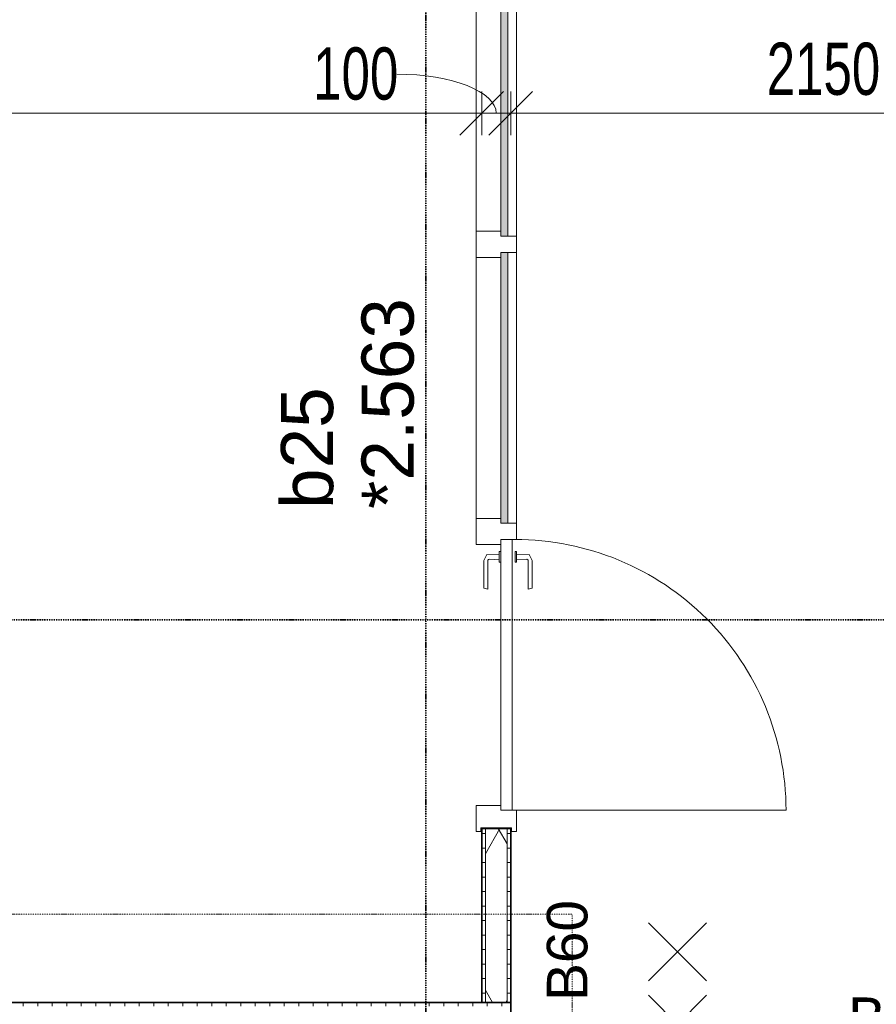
# Model space of a CAD drawing. Header units: millimetres. Extents: x -80560 to 110805, y -11020 to 52719.
# Tile 112 of 182: x 74201 to 77156, y 22894 to 26290. Entities that reach past the tile are written whole.
import ezdxf

# ---------------------------------------------------------------- set-up
doc = ezdxf.new("R2010")
doc.units = ezdxf.units.MM
doc.linetypes.add('DASHDOT2', pattern=[8, 4, -2, 0, -2])
for name, color, linetype, lineweight in [('A-ANNO-DIMS', 211, 'Continuous', 9), ('A-ANNO-DIMS-100', 211, 'Continuous', 9), ('A-ANNO-NOTE', 131, 'Continuous', 18), ('A-DETL-GENF', 92, 'Continuous', 18), ('A-DOOR', 31, 'Continuous', 18), ('A-GLAZ', 151, 'Continuous', 18), ('A-GLAZ-IDEN', 152, 'Continuous', 18), ('A-WALL', 113, 'Continuous', 35), ('A-WALL-PATT', 111, 'Continuous', 35), ('G-ANNO-SYMB', 111, 'Continuous', 9), ('I-WALL', 2, 'Continuous', 18)]:
    doc.layers.add(name, color=color, linetype=linetype, lineweight=lineweight)
doc.styles.add('Arial', font='arial.ttf', dxfattribs={"height": 180})
doc.styles.add('Arial_1', font='arial.ttf', dxfattribs={"height": 140})
doc.styles.add('Arial_6', font='arial.ttf', dxfattribs={"width": 0.7, "height": 180})
doc.dimstyles.new('n3o_1_8', dxfattribs={"dimscale": 304.8, "dimtxt": 183.646692, "dimasz": 0.492126, "dimexe": 0.246063, "dimexo": 0.0625, "dimgap": 0.032808, "dimtad": 1, "dimdec": 0, "dimdsep": 46, "dimtxsty": 'Arial_6', "dimblk1": 'OBLIQUE', "dimblk2": 'OBLIQUE', "dimsah": 1, "dimcen": 0.09, "dimdle": 0.246063, "dimazin": 0, "dimtfac": 1, "dimtdec": 4, "dimtix": 1, "dimtmove": 0, "dimatfit": 3, "dimfxl": 0.246063, "dimfxlon": 1, "dimtvp": 1, "dimtolj": 1, "dimtzin": 0, "dimarcsym": 2})
doc.dimstyles.new('n3o_1_8_1', dxfattribs={"dimscale": 304.8, "dimtxt": 183.646692, "dimasz": 0.492126, "dimexe": 0.246063, "dimexo": 0.0625, "dimgap": 0.032808, "dimtad": 1, "dimdec": 0, "dimdsep": 46, "dimtxsty": 'Arial_6', "dimblk1": 'OBLIQUE', "dimblk2": 'OBLIQUE', "dimsah": 1, "dimcen": 0.09, "dimdle": 0.246063, "dimazin": 0, "dimtfac": 1, "dimtdec": 4, "dimtix": 1, "dimtmove": 1, "dimatfit": 3, "dimfxl": 0.246063, "dimfxlon": 1, "dimtvp": 1, "dimtolj": 1, "dimtzin": 0, "dimarcsym": 2})
pattern_1 = [(360, (75794.82, 28982.5), (1e-13, 50), [])]

# ---------------------------------------------------------------- blocks, each defined once
blk = doc.blocks.new('32_n3o_deur_enkel met 2 zijlicht - 90x139_17_K_930_2410x3060-34072739-DO_02 tweede verdieping')
at = {"layer": 'A-GLAZ'}
for p, q in [((-1457, 69.5), (-1530, 69.5)), ((-1530, 69.5), (-1530, 52.5)), ((-1457, 39.5), (-1457, 69.5)), ((-1457, 69.5), (-523, 69.5)), ((-467, 69.5), (-523, 69.5)), ((-523, 69.5), (-523, 39.5)), ((-467, 39.5), (-467, 69.5)), ((-467, 69.5), (467, 69.5)), ((523, 69.5), (467, 69.5)), ((467, 69.5), (467, 39.5)), ((523, 55.5), (523, 69.5)), ((1530, 69.5), (1457, 69.5)), ((1457, 69.5), (1457, 55.5)), ((1530, 52.5), (1530, 69.5)), ((-1530, 52.5), (-1518, 52.5)), ((-1518, 52.5), (-1518, -52.5)), ((1518, -52.5), (1518, 52.5)), ((1518, 52.5), (1530, 52.5)), ((-1440, -69.5), (-1440, 15.5)), ((-540, 15.5), (-540, -69.5)), ((-450, -69.5), (-450, 15.5)), ((450, 15.5), (450, -69.5)), ((540, -69.5), (540, 15.5)), ((1440, 15.5), (1440, -69.5)), ((-1518, -52.5), (-1530, -52.5)), ((-1530, -52.5), (-1530, -69.5)), ((1530, -52.5), (1518, -52.5)), ((1530, -69.5), (1530, -52.5)), ((-1530, -69.5), (-1440, -69.5)), ((-540, -69.5), (-1440, -69.5)), ((-540, -69.5), (-450, -69.5)), ((450, -69.5), (-450, -69.5)), ((450, -69.5), (540, -69.5)), ((1440, -69.5), (1530, -69.5))]:
    blk.add_line(p, q, dxfattribs=at)
blk = doc.blocks.new('30_n3o_raam_vast - 24mm-31742709-DO_02 tweede verdieping')
at = {"layer": 'A-DOOR'}
blk.add_hatch(color=256, dxfattribs=at).paths.add_polyline_path([(0, 24), (-934, 24), (-934, 0), (0, 0)], flags=0)
for p, q in [((0, 24), (-934, 24)), ((-934, 24), (-934, 0)), ((-934, 0), (0, 0)), ((0, 0), (0, 24))]:
    blk.add_line(p, q, dxfattribs=at)
blk = doc.blocks.new('30_n3o_deur_dicht - 40mm_draai_LS-31987334-DO_02 tweede verdieping')
at = {"layer": 'A-DOOR'}
for p, q in [((0, 40), (-934, 40)), ((-934, 40), (-934, 0)), ((0, 0), (0, 40)), ((-934, 0), (0, 0))]:
    blk.add_line(p, q, dxfattribs=at)
blk = doc.blocks.new('30_n3o_beslag_deurkruk_met_schild - std-875116-DO_02 tweede verdieping')
at = {"layer": 'A-DOOR'}
for p, q in [((-18.5, 0), (-18.5, -5)), ((18.5, -5), (18.5, 0)), ((-18.5, -5), (18.5, -5)), ((-7.8, -48.4), (-10, -5)), ((10, -5), (8.3, -39.7)), ((12.7, -58), (-7.8, -48.4)), ((108, -58), (12.7, -58)), ((13.3, -45), (111, -45)), ((111, -45), (108, -58))]:
    blk.add_line(p, q, dxfattribs=at)
at = {"layer": 'A-DOOR', "flags": 128}
blk.add_lwpolyline([(8.3, -39.7), (8.6, -41.7), (9.6, -43.4), (11.3, -44.6), (13.3, -45)], dxfattribs=at)
blk = doc.blocks.new('30_n3o_beslag_deurkruk_met_schild - std-V363-DO_02 tweede verdieping')
at = {"layer": 'A-DOOR'}
for p, q in [((-10, 5), (-7.8, 48.4)), ((-7.8, 48.4), (12.7, 58)), ((8.3, 39.7), (10, 5)), ((12.7, 58), (108, 58)), ((111, 45), (13.3, 45)), ((108, 58), (111, 45)), ((18.5, 5), (-18.5, 5)), ((-18.5, 5), (-18.5, 0)), ((18.5, 0), (18.5, 5)), ((-18.5, 0), (18.5, 0))]:
    blk.add_line(p, q, dxfattribs=at)
at = {"layer": 'A-DOOR', "flags": 128}
blk.add_lwpolyline([(13.3, 45), (11.3, 44.6), (9.6, 43.4), (8.6, 41.7), (8.3, 39.7)], dxfattribs=at)
blk = doc.blocks.new('00_n3o_symbool_swingangle - std-31745489-DO_02 tweede verdieping')
at = {"layer": 'A-DOOR'}
blk.add_line((-415, -10), (-415, -944), dxfattribs=at)
blk.add_arc((-415, -10), 934, 270, 0, dxfattribs=at)
blk = doc.blocks.new('01_n3o_symbool_lijn_met_tekst - brandwerend_B60-33466557-DO_02 tweede verdieping')
at = {"layer": 'A-DETL-GENF', "color": 3, "linetype": 'DASHDOT2'}
blk.add_line((0, 0), (24492.5, 0), dxfattribs=at)
blk = doc.blocks.new('01_n3o_symbool_lijn_met_tekst - brandwerend_B60-32697631-DO_02 tweede verdieping')
at = {"layer": 'A-DETL-GENF', "color": 3, "linetype": 'DASHDOT2'}
blk.add_line((0, 0), (340.5, 0), dxfattribs=at)
blk = doc.blocks.new('DIMBLOCK245-DO_02 tweede verdieping')
at = {"layer": 'A-ANNO-DIMS-100'}
for p, q in [((68984.8, 25967.1), (69059.8, 26042.1)), ((68984.8, 26042.1), (68984.8, 25892.1)), ((68984.8, 25967.1), (68984.8, 26042.1)), ((75794.8, 25967.1), (75869.8, 26042.1)), ((75794.8, 26042.1), (75794.8, 25892.1)), ((75794.8, 25967.1), (75794.8, 26042.1)), ((68984.8, 25967.1), (68909.8, 25892.1)), ((68984.8, 25967.1), (75794.8, 25967.1)), ((75794.8, 25967.1), (75719.8, 25892.1))]:
    blk.add_line(p, q, dxfattribs=at)
at = {"layer": 'A-ANNO-DIMS-100', "color": 0, "insert": (72197.7, 26210.8), "char_height": 180, "width": 461.094, "attachment_point": 1, "line_spacing_factor": 0.941778, "style": 'Arial_6'}
blk.add_mtext('6810', dxfattribs=at)
blk = doc.blocks.new('_Oblique')
at = {"color": 0, "linetype": 'ByBlock', "lineweight": -2}
blk.add_line((-0.5, -0.5), (0.5, 0.5), dxfattribs=at)
blk = doc.blocks.new('DIMBLOCK246-DO_02 tweede verdieping')
at = {"layer": 'A-ANNO-DIMS-100'}
for p, q in [((75794.8, 25967.1), (75869.8, 26042.1)), ((75794.8, 26042.1), (75794.8, 25892.1)), ((75794.8, 25967.1), (75794.8, 26042.1)), ((75894.8, 25967.1), (75969.8, 26042.1)), ((75894.8, 26042.1), (75894.8, 25892.1)), ((75894.8, 25967.1), (75894.8, 26042.1)), ((75794.8, 25967.1), (75719.8, 25892.1)), ((75794.8, 25967.1), (75894.8, 25967.1)), ((75894.8, 25967.1), (75819.8, 25892.1))]:
    blk.add_line(p, q, dxfattribs=at)
blk.add_ellipse((75501.6, 25967.1), major_axis=(343.2, 0), ratio=0.393044, start_param=0, end_param=1.570796, dxfattribs=at)
at = {"layer": 'A-ANNO-DIMS-100', "color": 0, "insert": (75213.4, 26194.4), "char_height": 180, "width": 345.821, "attachment_point": 1, "line_spacing_factor": 0.941778, "style": 'Arial_6'}
blk.add_mtext('100', dxfattribs=at)
blk = doc.blocks.new('DIMBLOCK247-DO_02 tweede verdieping')
at = {"layer": 'A-ANNO-DIMS-100'}
for p, q in [((75894.8, 25967.1), (75969.8, 26042.1)), ((75894.8, 26042.1), (75894.8, 25892.1)), ((75894.8, 25967.1), (75894.8, 26042.1)), ((78044.8, 25967.1), (78119.8, 26042.1)), ((78044.8, 26042.1), (78044.8, 25892.1)), ((78044.8, 25967.1), (78044.8, 26042.1)), ((75894.8, 25967.1), (75819.8, 25892.1)), ((75894.8, 25967.1), (78044.8, 25967.1)), ((78044.8, 25967.1), (77969.8, 25892.1))]:
    blk.add_line(p, q, dxfattribs=at)
at = {"layer": 'A-ANNO-DIMS-100', "color": 0, "insert": (76777.7, 26210.8), "char_height": 180, "width": 461.094, "attachment_point": 1, "line_spacing_factor": 0.941778, "style": 'Arial_6'}
blk.add_mtext('2150', dxfattribs=at)

msp = doc.modelspace()

# ---------------------------------------------------------------- hatches: boundary and pattern name
at = {"layer": 'A-WALL-PATT', "lineweight": 18}
h = msp.add_hatch(dxfattribs=at)
h.set_pattern_fill('FP_109', color=256, angle=90, style=0, pattern_type=2)
h.set_pattern_definition(pattern_1)
h.paths.add_polyline_path([(75807.3, 22900), (75807.3, 23500), (75794.8, 23500), (75794.8, 22900)], flags=0)
h.paths.add_polyline_path([(75807.3, 26540), (75807.3, 31325), (75794.8, 31325), (75794.8, 26540)], flags=0)
h.paths.add_polyline_path([(75794.8, 34365), (75807.3, 34365), (75807.3, 35065), (75794.8, 35065), (75794.8, 34917.1)], flags=0)
h = msp.add_hatch(dxfattribs=at)
h.set_pattern_fill('FP_2', color=256, style=0, pattern_type=2)
h.set_pattern_definition([(60, (24894.82, 0), (-274.963, 158.75), []), (120, (24894.82, 0), (-274.963, -158.75), [])])
h.paths.add_polyline_path([(75882.3, 22900), (75882.3, 23500), (75807.3, 23500), (75807.3, 22900)], flags=0)
h.paths.add_polyline_path([(75882.3, 26540), (75882.3, 31325), (75807.3, 31325), (75807.3, 26540)], flags=0)
h.paths.add_polyline_path([(75807.3, 34365), (75882.3, 34365), (75882.3, 35065), (75807.3, 35065), (75807.3, 34917.1)], flags=0)
h = msp.add_hatch(dxfattribs=at)
h.set_pattern_fill('FP_109', color=256, angle=90, style=0, pattern_type=2)
h.set_pattern_definition(pattern_1)
h.paths.add_polyline_path([(75894.8, 22900), (75894.8, 23500), (75882.3, 23500), (75882.3, 22900)], flags=0)
h.paths.add_polyline_path([(75882.3, 26540), (75894.8, 26540), (75894.8, 31325), (75882.3, 31325), (75882.3, 28251.8)], flags=0)
h.paths.add_polyline_path([(75882.3, 34365), (75894.8, 34365), (75894.8, 35065), (75882.3, 35065), (75882.3, 34917.1)], flags=0)
h = msp.add_hatch(dxfattribs=at)
h.set_pattern_fill('FP_115', color=256, angle=-270, style=0, pattern_type=2)
h.set_pattern_definition([(270, (73513.57, 22900), (50, 3e-15), [])])
h.paths.add_polyline_path([(75894.8, 22887.5), (75894.8, 22900), (71132.3, 22900), (71132.3, 22887.5), (75882.3, 22887.5)], flags=0)

# ---------------------------------------------------------------- linework, layer by layer
at = {"layer": 'A-ANNO-NOTE', "lineweight": 9}
for p, q in [((76569.8, 23175), (76369.8, 22975)), ((76369.8, 23175), (76569.8, 22975)), ((76569.8, 22925), (76369.8, 22725)), ((76369.8, 22925), (76569.8, 22725))]:
    msp.add_line(p, q, dxfattribs=at)
at = {"layer": 'A-WALL', "lineweight": 18}
for p, q in [((75807.3, 23500), (75807.3, 22900)), ((75882.3, 23500), (75882.3, 22900))]:
    msp.add_line(p, q, dxfattribs=at)
at = {"layer": 'G-ANNO-SYMB', "linetype": 'DASHDOT2', "lineweight": 35}
for p, q in [((75602.1, 48549.1), (75602.1, 9150.1)), ((34037.3, 24220.1), (90414.6, 24220.1))]:
    msp.add_line(p, q, dxfattribs=at)
at = {"layer": 'I-WALL', "lineweight": 35}
for p, q in [((75894.8, 23500), (75794.8, 23500)), ((75794.8, 23500), (75794.8, 22900)), ((75894.8, 22410.5), (75894.8, 23500)), ((75894.8, 22900), (68984.8, 22900))]:
    msp.add_line(p, q, dxfattribs=at)

# ---------------------------------------------------------------- block references
at = {"layer": 'A-DETL-GENF', "color": 3, "linetype": 'DASHDOT2'}
msp.add_blockref('01_n3o_symbool_lijn_met_tekst - brandwerend_B60-33466557-DO_02 tweede verdieping', (51614.8, 23205), dxfattribs=at)
at = {"layer": 'A-DETL-GENF', "color": 3, "linetype": 'DASHDOT2', "rotation": 90}
msp.add_blockref('01_n3o_symbool_lijn_met_tekst - brandwerend_B60-32697631-DO_02 tweede verdieping', (76107.3, 22864.5), dxfattribs=at)
at = {"layer": 'A-DOOR'}
for name, p, rotation in [('30_n3o_raam_vast - 24mm-31742709-DO_02 tweede verdieping', (75860.3, 25543), 269.9999999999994), ('30_n3o_raam_vast - 24mm-31742709-DO_02 tweede verdieping', (75860.3, 24553), 269.9999999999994), ('30_n3o_deur_dicht - 40mm_draai_LS-31987334-DO_02 tweede verdieping', (75860.3, 23563), 269.9999999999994), ('00_n3o_symbool_swingangle - std-31745489-DO_02 tweede verdieping', (75900.3, 23978), 89.99999999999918), ('30_n3o_beslag_deurkruk_met_schild - std-875116-DO_02 tweede verdieping', (75860.3, 24437), 269.9999999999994), ('30_n3o_beslag_deurkruk_met_schild - std-V363-DO_02 tweede verdieping', (75910.3, 24437), 269.999999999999)]:
    msp.add_blockref(name, p, dxfattribs=dict(at, rotation=rotation))
at = {"layer": 'A-GLAZ', "rotation": 269.9999999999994}
msp.add_blockref('32_n3o_deur_enkel met 2 zijlicht - 90x139_17_K_930_2410x3060-34072739-DO_02 tweede verdieping', (75844.8, 25020), dxfattribs=at)

# ---------------------------------------------------------------- texts
at = {"layer": 'A-ANNO-NOTE', "color": 3, "linetype": 'DASHDOT2', "insert": (76019.3, 22905.5), "char_height": 140, "width": 408.861, "attachment_point": 1, "rotation": 90, "style": 'Arial_1'}
msp.add_mtext('B60', dxfattribs=at)
at = {"layer": 'A-ANNO-NOTE', "color": 3, "linetype": 'DASHDOT2', "insert": (77058.1, 22917.3), "char_height": 140, "width": 408.861, "attachment_point": 1, "style": 'Arial_1'}
msp.add_mtext('B60', dxfattribs=at)
at = {"layer": 'A-GLAZ-IDEN', "lineweight": 9, "char_height": 180, "attachment_point": 1, "rotation": 90, "style": 'Arial'}
for s, insert, width in [('*2.563', (75380.2, 24602.3), 865.822), ('b25', (75102.4, 24602.3), 505.063)]:
    msp.add_mtext(s, dxfattribs=dict(at, insert=insert, width=width))

# ---------------------------------------------------------------- dimensions: what is measured, and where the dimension line sits
at = {"layer": 'A-ANNO-DIMS'}
for base, p1, p2, override, picture, middle in [((75794.8, 25967.1), (68984.8, 26042.1), (75794.8, 26042.1), {"dimpost": '<>', "dimfxl": 6810}, 'DIMBLOCK245-DO_02 tweede verdieping', (72389.8, 26069)), ((78044.8, 25967.1), (75894.8, 26042.1), (78044.8, 26042.1), {"dimpost": '<>', "dimfxl": 2150}, 'DIMBLOCK247-DO_02 tweede verdieping', (76969.8, 26069))]:
    dim = msp.add_linear_dim(base=base, p1=p1, p2=p2, dimstyle='n3o_1_8', override=override, dxfattribs=at)
    dim.commit()
    dim.dimension.update_dxf_attribs({"geometry": picture, "text_midpoint": middle})
dim = msp.add_linear_dim(base=(75894.8, 25967.1), p1=(75794.8, 26042.1), p2=(75894.8, 26042.1), dimstyle='n3o_1_8_1', override={"dimpost": '<>', "dimfxl": 100}, dxfattribs=at)
dim.commit()
dim.dimension.update_dxf_attribs({"geometry": 'DIMBLOCK246-DO_02 tweede verdieping', "text_midpoint": (75386.3, 26074.4), "dimtype": 160})

doc.saveas('drawing.dxf')
